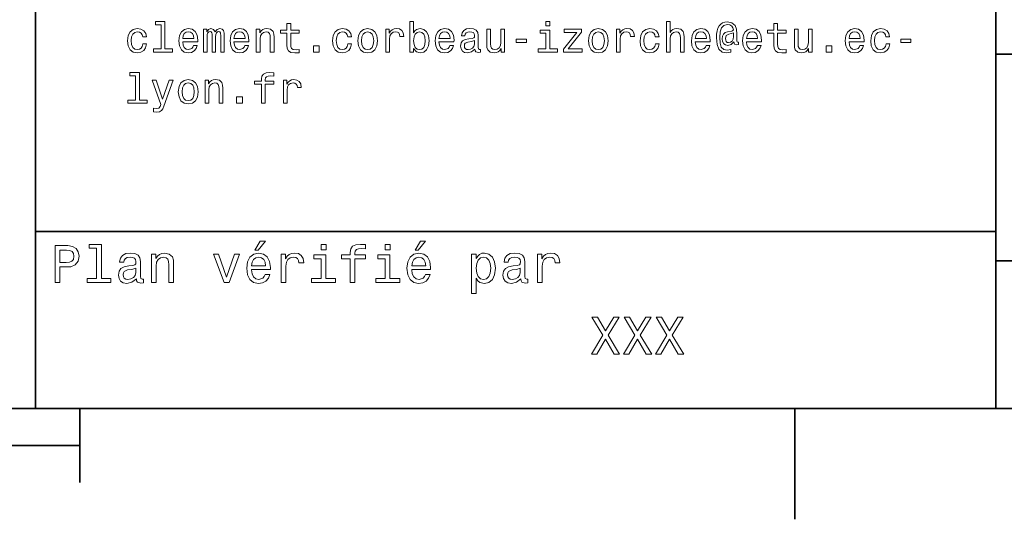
# Model space of a CAD drawing. Extents: x 0 to 594, y 0 to 420.
# Tile 3 of 9: x 393 to 460, y 2 to 36. Entities that reach past the tile are written whole.
import ezdxf

# ---------------------------------------------------------------- set-up
doc = ezdxf.new("R2010")
doc.units = 0

msp = doc.modelspace()

# ---------------------------------------------------------------- linework, layer by layer
at = {"color": 7, "lineweight": 35}
for p, q in [((394, 10), (394, 70)), ((459, 10), (459, 70)), ((459, 34), (584, 34)), ((394, 22), (459, 22)), ((459, 20), (584, 20)), ((10, 10), (584, 10)), ((394, 10), (584, 10)), ((197, 7.5), (397, 7.5))]:
    msp.add_line(p, q, dxfattribs=at)
at = {"color": 7, "lineweight": 35, "ltscale": 0.125}
msp.add_line((397, 10), (397, 5), dxfattribs=at)
at = {"color": 7, "lineweight": 35, "ltscale": 0.1875}
msp.add_line((445.399994, 10), (445.399994, 2.5), dxfattribs=at)
at = {"color": 7, "lineweight": 13}
for points in [[(402.510101, 35.991352), (402.510101, 34.348701), (401.988464, 34.348701), (401.988464, 34.135445), (403.28241, 34.135445), (403.28241, 34.348701), (402.763702, 34.348701), (402.763702, 36.204609), (402.112396, 36.204609), (402.112396, 35.991352)], [(411.020172, 35.414982), (411.020172, 34.639767), (411.037476, 34.389046), (411.118164, 34.216137), (411.279541, 34.115273), (411.553314, 34.080688), (411.853027, 34.0951), (411.853027, 34.314117), (411.634003, 34.296829), (411.43515, 34.319881), (411.328522, 34.39193), (411.28241, 34.512966), (411.273773, 34.682995), (411.273773, 35.414982), (411.853027, 35.414982), (411.853027, 35.631123), (411.273773, 35.631123), (411.273773, 36.083572), (411.020172, 36.083572), (411.020172, 35.631123), (410.582123, 35.631123), (410.582123, 35.414982)], [(419.593658, 34.374638), (419.780975, 34.152737), (420.037476, 34.080688), (420.279541, 34.135445), (420.472626, 34.299709), (420.593658, 34.561958), (420.639771, 34.91066), (420.593658, 35.259365), (420.469727, 35.51873), (420.279541, 35.680115), (420.037476, 35.737751), (419.783875, 35.662823), (419.680115, 35.570602), (419.593658, 35.446682), (419.593658, 36.204609), (419.340057, 36.204609), (419.340057, 34.135445), (419.593658, 34.135445)], [(428.812683, 36.204609), (428.544678, 36.204609), (428.544678, 35.916424), (428.812683, 35.916424)], [(436.703186, 34.135445), (436.956787, 34.135445), (436.956787, 35.028816), (436.982727, 35.233429), (437.066284, 35.383282), (437.195984, 35.475502), (437.368896, 35.510086), (437.507202, 35.481266), (437.593658, 35.403458), (437.636902, 35.273773), (437.651306, 35.100861), (437.651306, 34.135445), (437.904907, 34.135445), (437.904907, 35.152737), (437.893372, 35.357346), (437.841492, 35.527374), (437.671478, 35.682995), (437.406342, 35.737751), (437.262268, 35.717579), (437.138336, 35.662823), (437.034576, 35.576366), (436.956787, 35.45821), (436.956787, 36.204609), (436.703186, 36.204609)], [(441.587891, 34.645531), (441.587891, 34.812679), (441.541809, 34.804031), (441.48703, 34.824203), (441.469757, 34.884724), (441.469757, 35.357346), (441.446686, 35.691639), (441.354462, 35.93948), (441.138336, 36.123917), (440.835754, 36.190201), (440.659943, 36.172909), (440.510101, 36.121037), (440.380402, 36.03458), (440.276672, 35.913544), (440.195984, 35.760803), (440.138336, 35.573486), (440.10376, 35.348701), (440.092224, 35.0951), (440.132568, 34.648415), (440.262268, 34.331409), (440.478394, 34.141209), (440.786743, 34.080688), (441.069183, 34.126801), (441.069183, 34.317001), (440.82132, 34.270893), (440.582153, 34.319881), (440.423645, 34.478386), (440.337189, 34.746395), (440.311249, 35.135445), (440.340057, 35.515846), (440.438049, 35.786743), (440.596558, 35.951008), (440.827087, 36.00576), (441.002899, 35.97406), (441.132568, 35.899132), (441.213257, 35.786743), (441.242065, 35.657059), (441.210388, 35.593658), (441.123932, 35.564838), (440.841492, 35.52161), (440.685883, 35.45821), (440.573486, 35.360229), (440.507202, 35.224781), (440.48703, 35.046108), (440.51297, 34.853024), (440.585022, 34.708931), (440.703186, 34.619595), (440.858795, 34.590775), (441.086456, 34.651295), (441.279541, 34.841496), (441.279541, 34.824203), (441.325653, 34.671467), (441.484161, 34.625359)], [(443.982727, 35.414982), (443.982727, 34.639767), (444, 34.389046), (444.080688, 34.216137), (444.242065, 34.115273), (444.515869, 34.080688), (444.815582, 34.0951), (444.815582, 34.314117), (444.596558, 34.296829), (444.397705, 34.319881), (444.291077, 34.39193), (444.244965, 34.512966), (444.236328, 34.682995), (444.236328, 35.414982), (444.815582, 35.414982), (444.815582, 35.631123), (444.236328, 35.631123), (444.236328, 36.083572), (443.982727, 36.083572), (443.982727, 35.631123), (443.544678, 35.631123), (443.544678, 35.414982)], [(401.25647, 35.170029), (401.507202, 35.170029), (401.455322, 35.400574), (401.331421, 35.58213), (401.138336, 35.694523), (400.887604, 35.737751), (400.610962, 35.680115), (400.400574, 35.51873), (400.268005, 35.256481), (400.221893, 34.904896), (400.265137, 34.556194), (400.394806, 34.296829), (400.599426, 34.135445), (400.878967, 34.080688), (401.126801, 34.123917), (401.319885, 34.244953), (401.452454, 34.435158), (401.510101, 34.688759), (401.268005, 34.688759), (401.224792, 34.527374), (401.144104, 34.406338), (401.028809, 34.331409), (400.887604, 34.308353), (400.711823, 34.345818), (400.585022, 34.461094), (400.507202, 34.648415), (400.481262, 34.913544), (400.507202, 35.172909), (400.587891, 35.360229), (400.71759, 35.475502), (400.887604, 35.515846), (401.037476, 35.48991), (401.149841, 35.42363), (401.224792, 35.314117)], [(403.962524, 34.835732), (404.976959, 34.835732), (404.979828, 34.953888), (404.933716, 35.285301), (404.806915, 35.533138), (404.605194, 35.682995), (404.337189, 35.737751), (404.074921, 35.680115), (403.873199, 35.51873), (403.74353, 35.256481), (403.697418, 34.91066), (403.740631, 34.556194), (403.870331, 34.296829), (404.069153, 34.135445), (404.328522, 34.080688), (404.553314, 34.118153), (404.737762, 34.216137), (404.873199, 34.371758), (404.951019, 34.57925), (404.700287, 34.57925), (404.648407, 34.463974), (404.573486, 34.377518), (404.360229, 34.308353), (404.195953, 34.340057), (404.072052, 34.440922), (403.991364, 34.605186), (403.962524, 34.827087)], [(403.962524, 35.048988), (403.994232, 35.247837), (404.072052, 35.39481), (404.190216, 35.484146), (404.345825, 35.515846), (404.498566, 35.484146), (404.616699, 35.39481), (404.688751, 35.247837), (404.714691, 35.048988)], [(405.374634, 34.135445), (405.608063, 34.135445), (405.608063, 35.170029), (405.622467, 35.325645), (405.66571, 35.438038), (405.731995, 35.504322), (405.818451, 35.530258), (405.887604, 35.507202), (405.933716, 35.449566), (405.956787, 35.351582), (405.965424, 35.221901), (405.965424, 34.135445), (406.184448, 34.135445), (406.184448, 35.170029), (406.198853, 35.322765), (406.242065, 35.435158), (406.311249, 35.504322), (406.397705, 35.530258), (406.466858, 35.507202), (406.51297, 35.449566), (406.541779, 35.221901), (406.541779, 34.135445), (406.775208, 34.135445), (406.775208, 35.204609), (406.760803, 35.42651), (406.714691, 35.596539), (406.622467, 35.700287), (406.472626, 35.737751), (406.296844, 35.680115), (406.161377, 35.512966), (406.054749, 35.677231), (405.876068, 35.737751), (405.711823, 35.680115), (405.599426, 35.51873), (405.599426, 35.682995), (405.374634, 35.682995)], [(407.432281, 34.835732), (408.446686, 34.835732), (408.449554, 34.953888), (408.403473, 35.285301), (408.276672, 35.533138), (408.074921, 35.682995), (407.806915, 35.737751), (407.544678, 35.680115), (407.342926, 35.51873), (407.213257, 35.256481), (407.167145, 34.91066), (407.210388, 34.556194), (407.340057, 34.296829), (407.53891, 34.135445), (407.798279, 34.080688), (408.023041, 34.118153), (408.207489, 34.216137), (408.342926, 34.371758), (408.420746, 34.57925), (408.170044, 34.57925), (408.118164, 34.463974), (408.043213, 34.377518), (407.829956, 34.308353), (407.66571, 34.340057), (407.541779, 34.440922), (407.46109, 34.605186), (407.432281, 34.827087)], [(407.432281, 35.048988), (407.463989, 35.247837), (407.541779, 35.39481), (407.659943, 35.484146), (407.815552, 35.515846), (407.968292, 35.484146), (408.086456, 35.39481), (408.158508, 35.247837), (408.184448, 35.048988)], [(408.945251, 34.135445), (409.198853, 34.135445), (409.198853, 35.028816), (409.224792, 35.233429), (409.30835, 35.383282), (409.438049, 35.475502), (409.610962, 35.510086), (409.749268, 35.481266), (409.835724, 35.403458), (409.878967, 35.273773), (409.893372, 35.100861), (409.893372, 34.135445), (410.146973, 34.135445), (410.146973, 35.152737), (410.135437, 35.357346), (410.083588, 35.527374), (409.913544, 35.682995), (409.648407, 35.737751), (409.501434, 35.717579), (409.377533, 35.662823), (409.270905, 35.570602), (409.187317, 35.446682), (409.187317, 35.682995), (408.945251, 35.682995)], [(415.135437, 35.170029), (415.386169, 35.170029), (415.33429, 35.400574), (415.210388, 35.58213), (415.017303, 35.694523), (414.766571, 35.737751), (414.489899, 35.680115), (414.279541, 35.51873), (414.146973, 35.256481), (414.100861, 34.904896), (414.144104, 34.556194), (414.273773, 34.296829), (414.478394, 34.135445), (414.757935, 34.080688), (415.005768, 34.123917), (415.198853, 34.244953), (415.331421, 34.435158), (415.389038, 34.688759), (415.146973, 34.688759), (415.10376, 34.527374), (415.023041, 34.406338), (414.907776, 34.331409), (414.766571, 34.308353), (414.59079, 34.345818), (414.463989, 34.461094), (414.386169, 34.648415), (414.360229, 34.913544), (414.386169, 35.172909), (414.466858, 35.360229), (414.596527, 35.475502), (414.766571, 35.515846), (414.916412, 35.48991), (415.028809, 35.42363), (415.10376, 35.314117)], [(415.809784, 34.90778), (415.855896, 34.556194), (415.988464, 34.296829), (416.198853, 34.135445), (416.481262, 34.080688), (416.760803, 34.135445), (416.971191, 34.293945), (417.10376, 34.55331), (417.15274, 34.90778), (417.10376, 35.259365), (416.971191, 35.52161), (416.760803, 35.680115), (416.481262, 35.737751), (416.198853, 35.680115), (415.988464, 35.51873), (415.855896, 35.259365)], [(416.069153, 34.91066), (416.095093, 35.170029), (416.175781, 35.357346), (416.305481, 35.472622), (416.481262, 35.512966), (416.654175, 35.472622), (416.783875, 35.360229), (416.864563, 35.170029), (416.893372, 34.91066), (416.864563, 34.648415), (416.783875, 34.45821), (416.654175, 34.342937), (416.481262, 34.305473), (416.305481, 34.342937), (416.175781, 34.45821), (416.095093, 34.648415)], [(417.714691, 34.135445), (417.968292, 34.135445), (417.968292, 35.020172), (417.994232, 35.233429), (418.072052, 35.386166), (418.198853, 35.478386), (418.368866, 35.510086), (418.495667, 35.48991), (418.59079, 35.432274), (418.648407, 35.334293), (418.668579, 35.201729), (418.925079, 35.201729), (418.890503, 35.435158), (418.79538, 35.602303), (418.636902, 35.703167), (418.420746, 35.737751), (418.273773, 35.714695), (418.146973, 35.657059), (418.034576, 35.559074), (417.945251, 35.42651), (417.945251, 35.682995), (417.714691, 35.682995)], [(420.380402, 34.91066), (420.351593, 34.651295), (420.273773, 34.461094), (420.149841, 34.345818), (419.994232, 34.308353), (419.824219, 34.345818), (419.700287, 34.461094), (419.622467, 34.648415), (419.596527, 34.91066), (419.622467, 35.170029), (419.700287, 35.357346), (419.824219, 35.469738), (419.994232, 35.510086), (420.149841, 35.469738), (420.273773, 35.354465), (420.351593, 35.167145)], [(421.311249, 34.835732), (422.325653, 34.835732), (422.328522, 34.953888), (422.28241, 35.285301), (422.155609, 35.533138), (421.953888, 35.682995), (421.685883, 35.737751), (421.423645, 35.680115), (421.221893, 35.51873), (421.092224, 35.256481), (421.046112, 34.91066), (421.089325, 34.556194), (421.219025, 34.296829), (421.417877, 34.135445), (421.677246, 34.080688), (421.902008, 34.118153), (422.086456, 34.216137), (422.221893, 34.371758), (422.299713, 34.57925), (422.048981, 34.57925), (421.997131, 34.463974), (421.92218, 34.377518), (421.708923, 34.308353), (421.544678, 34.340057), (421.420746, 34.440922), (421.340057, 34.605186), (421.311249, 34.827087)], [(421.311249, 35.048988), (421.342926, 35.247837), (421.420746, 35.39481), (421.53891, 35.484146), (421.694519, 35.515846), (421.84726, 35.484146), (421.965424, 35.39481), (422.037476, 35.247837), (422.063416, 35.048988)], [(423.74353, 34.337173), (423.74353, 34.328529), (423.757935, 34.230545), (423.801147, 34.161381), (423.982697, 34.106625), (424.123932, 34.129681), (424.123932, 34.325645), (424.063416, 34.317001), (423.982697, 34.354465), (423.968292, 34.469738), (423.968292, 35.270893), (423.933716, 35.475502), (423.832855, 35.619595), (423.657074, 35.706051), (423.40921, 35.737751), (423.167145, 35.703167), (422.988464, 35.605186), (422.876068, 35.452446), (422.838623, 35.250717), (422.838623, 35.233429), (423.066284, 35.233429), (423.086456, 35.354465), (423.149841, 35.440922), (423.253601, 35.492794), (423.400574, 35.512966), (423.541779, 35.498558), (423.642639, 35.45533), (423.703186, 35.380402), (423.723328, 35.276653), (423.711823, 35.155617), (423.66571, 35.0951), (423.550446, 35.06628), (423.33429, 35.043224), (423.086456, 34.991352), (422.910675, 34.899132), (422.806915, 34.755043), (422.775208, 34.541786), (422.804047, 34.351582), (422.893372, 34.210373), (423.037476, 34.121037), (423.236298, 34.089336), (423.504333, 34.149853)], [(425.752167, 35.682995), (425.498566, 35.682995), (425.498566, 34.789623), (425.469727, 34.58213), (425.386169, 34.432274), (425.25647, 34.340057), (425.086456, 34.311237), (424.951019, 34.334293), (424.864563, 34.403458), (424.815552, 34.52161), (424.804047, 34.688759), (424.804047, 35.682995), (424.550446, 35.682995), (424.550446, 34.665703), (424.559082, 34.461094), (424.613831, 34.291065), (424.780975, 34.135445), (425.048981, 34.080688), (425.193085, 34.100864), (425.317017, 34.152737), (425.423645, 34.242073), (425.510101, 34.371758), (425.510101, 34.135445), (425.752167, 34.135445)], [(428.804047, 34.348701), (428.804047, 35.631123), (428.15274, 35.631123), (428.15274, 35.414982), (428.550446, 35.414982), (428.550446, 34.348701), (428.031708, 34.348701), (428.031708, 34.135445), (429.328522, 34.135445), (429.328522, 34.348701)], [(430.645538, 35.469738), (429.74353, 34.328529), (429.74353, 34.135445), (430.997131, 34.135445), (430.997131, 34.348701), (430.063416, 34.348701), (430.956787, 35.48703), (430.956787, 35.682995), (429.786743, 35.682995), (429.786743, 35.469738)], [(431.423645, 34.90778), (431.469757, 34.556194), (431.602295, 34.296829), (431.812683, 34.135445), (432.095093, 34.080688), (432.374634, 34.135445), (432.585022, 34.293945), (432.71759, 34.55331), (432.766571, 34.90778), (432.71759, 35.259365), (432.585022, 35.52161), (432.374634, 35.680115), (432.095093, 35.737751), (431.812683, 35.680115), (431.602295, 35.51873), (431.469757, 35.259365)], [(431.683014, 34.91066), (431.708923, 35.170029), (431.789642, 35.357346), (431.919312, 35.472622), (432.095093, 35.512966), (432.268005, 35.472622), (432.397705, 35.360229), (432.478394, 35.170029), (432.507202, 34.91066), (432.478394, 34.648415), (432.397705, 34.45821), (432.268005, 34.342937), (432.095093, 34.305473), (431.919312, 34.342937), (431.789642, 34.45821), (431.708923, 34.648415)], [(433.328522, 34.135445), (433.582153, 34.135445), (433.582153, 35.020172), (433.608063, 35.233429), (433.685883, 35.386166), (433.812683, 35.478386), (433.982727, 35.510086), (434.109497, 35.48991), (434.20462, 35.432274), (434.262268, 35.334293), (434.28241, 35.201729), (434.53891, 35.201729), (434.504333, 35.435158), (434.409241, 35.602303), (434.250732, 35.703167), (434.034576, 35.737751), (433.887604, 35.714695), (433.760803, 35.657059), (433.648407, 35.559074), (433.559082, 35.42651), (433.559082, 35.682995), (433.328522, 35.682995)], [(435.953888, 35.170029), (436.20462, 35.170029), (436.15274, 35.400574), (436.028809, 35.58213), (435.835754, 35.694523), (435.585022, 35.737751), (435.30835, 35.680115), (435.097992, 35.51873), (434.965424, 35.256481), (434.919312, 34.904896), (434.962524, 34.556194), (435.092224, 34.296829), (435.296844, 34.135445), (435.576385, 34.080688), (435.824219, 34.123917), (436.017303, 34.244953), (436.149872, 34.435158), (436.207489, 34.688759), (435.965424, 34.688759), (435.92218, 34.527374), (435.841492, 34.406338), (435.726227, 34.331409), (435.585022, 34.308353), (435.409241, 34.345818), (435.28241, 34.461094), (435.20462, 34.648415), (435.17868, 34.913544), (435.20462, 35.172909), (435.285309, 35.360229), (435.414978, 35.475502), (435.585022, 35.515846), (435.734863, 35.48991), (435.84726, 35.42363), (435.92218, 35.314117)], [(438.659943, 34.835732), (439.674347, 34.835732), (439.677246, 34.953888), (439.631134, 35.285301), (439.504333, 35.533138), (439.302612, 35.682995), (439.034576, 35.737751), (438.772339, 35.680115), (438.570618, 35.51873), (438.440918, 35.256481), (438.394806, 34.91066), (438.438049, 34.556194), (438.567719, 34.296829), (438.766571, 34.135445), (439.02594, 34.080688), (439.250732, 34.118153), (439.435181, 34.216137), (439.570618, 34.371758), (439.648438, 34.57925), (439.397705, 34.57925), (439.345825, 34.463974), (439.270905, 34.377518), (439.057648, 34.308353), (438.893372, 34.340057), (438.76947, 34.440922), (438.688782, 34.605186), (438.659943, 34.827087)], [(438.659943, 35.048988), (438.69165, 35.247837), (438.76947, 35.39481), (438.887604, 35.484146), (439.043243, 35.515846), (439.195984, 35.484146), (439.314117, 35.39481), (439.386169, 35.247837), (439.412109, 35.048988)], [(441.253601, 35.190201), (441.224792, 35.011524), (441.15274, 34.884724), (441.043243, 34.806915), (440.913544, 34.783859), (440.824219, 34.798267), (440.760803, 34.850143), (440.720459, 34.936596), (440.708923, 35.057636), (440.757935, 35.256481), (440.925079, 35.360229), (441.253601, 35.440922)], [(442.1297, 34.835732), (443.144104, 34.835732), (443.146973, 34.953888), (443.100861, 35.285301), (442.97406, 35.533138), (442.772339, 35.682995), (442.504333, 35.737751), (442.242065, 35.680115), (442.040344, 35.51873), (441.910675, 35.256481), (441.864563, 34.91066), (441.907776, 34.556194), (442.037476, 34.296829), (442.236328, 34.135445), (442.495697, 34.080688), (442.720459, 34.118153), (442.904907, 34.216137), (443.040344, 34.371758), (443.118164, 34.57925), (442.867432, 34.57925), (442.815552, 34.463974), (442.740631, 34.377518), (442.527374, 34.308353), (442.363129, 34.340057), (442.239197, 34.440922), (442.158508, 34.605186), (442.1297, 34.827087)], [(442.1297, 35.048988), (442.161377, 35.247837), (442.239197, 35.39481), (442.357361, 35.484146), (442.51297, 35.515846), (442.66571, 35.484146), (442.783875, 35.39481), (442.855927, 35.247837), (442.881836, 35.048988)], [(446.570618, 35.682995), (446.317017, 35.682995), (446.317017, 34.789623), (446.288208, 34.58213), (446.20462, 34.432274), (446.074951, 34.340057), (445.904907, 34.311237), (445.76947, 34.334293), (445.683014, 34.403458), (445.634003, 34.52161), (445.622498, 34.688759), (445.622498, 35.682995), (445.368896, 35.682995), (445.368896, 34.665703), (445.377533, 34.461094), (445.432281, 34.291065), (445.599426, 34.135445), (445.867432, 34.080688), (446.011536, 34.100864), (446.135468, 34.152737), (446.242096, 34.242073), (446.328552, 34.371758), (446.328552, 34.135445), (446.570618, 34.135445)], [(449.069183, 34.835732), (450.083588, 34.835732), (450.086456, 34.953888), (450.040344, 35.285301), (449.913544, 35.533138), (449.711823, 35.682995), (449.443817, 35.737751), (449.18158, 35.680115), (448.979828, 35.51873), (448.850159, 35.256481), (448.804047, 34.91066), (448.84726, 34.556194), (448.976959, 34.296829), (449.175812, 34.135445), (449.435181, 34.080688), (449.659943, 34.118153), (449.844391, 34.216137), (449.979828, 34.371758), (450.057648, 34.57925), (449.806915, 34.57925), (449.755066, 34.463974), (449.680115, 34.377518), (449.466858, 34.308353), (449.302612, 34.340057), (449.17868, 34.440922), (449.097992, 34.605186), (449.069183, 34.827087)], [(449.069183, 35.048988), (449.100861, 35.247837), (449.17868, 35.39481), (449.296844, 35.484146), (449.452454, 35.515846), (449.605194, 35.484146), (449.723358, 35.39481), (449.79541, 35.247837), (449.82135, 35.048988)], [(451.567749, 35.170029), (451.818451, 35.170029), (451.766571, 35.400574), (451.64267, 35.58213), (451.449585, 35.694523), (451.198853, 35.737751), (450.922211, 35.680115), (450.711823, 35.51873), (450.579254, 35.256481), (450.533142, 34.904896), (450.576385, 34.556194), (450.706055, 34.296829), (450.910675, 34.135445), (451.190216, 34.080688), (451.438049, 34.123917), (451.631134, 34.244953), (451.763702, 34.435158), (451.82135, 34.688759), (451.579254, 34.688759), (451.536041, 34.527374), (451.455353, 34.406338), (451.340057, 34.331409), (451.198853, 34.308353), (451.023071, 34.345818), (450.896271, 34.461094), (450.818451, 34.648415), (450.792511, 34.913544), (450.818451, 35.172909), (450.899139, 35.360229), (451.028839, 35.475502), (451.198853, 35.515846), (451.348724, 35.48991), (451.461121, 35.42363), (451.536041, 35.314117)], [(423.714691, 34.677231), (423.680115, 34.527374), (423.587891, 34.412102), (423.449554, 34.337173), (423.279541, 34.311237), (423.170044, 34.325645), (423.092224, 34.371758), (423.043213, 34.452446), (423.028809, 34.564838), (423.040344, 34.665703), (423.086456, 34.737751), (423.270905, 34.818443), (423.504333, 34.853024), (423.714691, 34.922188)], [(426.541779, 34.795387), (427.239197, 34.795387), (427.239197, 35.023052), (426.541779, 35.023052)], [(452.56485, 34.795387), (453.262268, 34.795387), (453.262268, 35.023052), (452.56485, 35.023052)], [(412.812683, 34.135445), (413.210388, 34.135445), (413.210388, 34.564838), (412.812683, 34.564838)], [(447.510101, 34.135445), (447.907776, 34.135445), (447.907776, 34.564838), (447.510101, 34.564838)], [(400.775208, 32.536022), (400.775208, 30.89337), (400.253601, 30.89337), (400.253601, 30.680113), (401.547546, 30.680113), (401.547546, 30.89337), (401.028809, 30.89337), (401.028809, 32.749275), (400.377533, 32.749275), (400.377533, 32.536022)], [(409.296844, 31.959652), (409.296844, 30.680113), (409.550446, 30.680113), (409.550446, 31.959652), (410.126801, 31.959652), (410.126801, 32.175789), (409.550446, 32.175789), (409.550446, 32.270889), (409.570618, 32.386166), (409.636902, 32.463974), (409.749268, 32.510082), (409.910675, 32.527374), (410.126801, 32.515846), (410.126801, 32.734867), (409.853027, 32.749275), (409.605194, 32.723339), (409.432281, 32.645531), (409.328522, 32.510082), (409.296844, 32.317001), (409.296844, 32.175789), (408.832855, 32.175789), (408.832855, 31.959652)], [(403.046112, 32.227665), (402.602295, 30.953888), (402.167145, 32.227665), (401.890503, 32.227665), (402.478394, 30.593658), (402.426514, 30.449566), (402.345825, 30.351583), (402.210388, 30.319881), (401.976959, 30.348701), (401.976959, 30.103745), (402.221893, 30.080688), (402.397705, 30.103745), (402.521606, 30.175791), (402.610962, 30.299709), (402.688751, 30.481266), (403.317017, 32.227665)], [(403.66571, 31.452448), (403.711823, 31.100863), (403.844391, 30.841496), (404.054749, 30.680113), (404.337189, 30.625359), (404.616699, 30.680113), (404.827087, 30.838614), (404.959656, 31.09798), (405.008636, 31.452448), (404.959656, 31.804031), (404.827087, 32.06628), (404.616699, 32.224781), (404.337189, 32.282417), (404.054749, 32.224781), (403.844391, 32.063396), (403.711823, 31.804031)], [(403.925079, 31.45533), (403.951019, 31.714695), (404.031708, 31.902016), (404.161377, 32.017288), (404.337189, 32.057632), (404.510101, 32.017288), (404.639771, 31.904896), (404.720459, 31.714695), (404.749268, 31.45533), (404.720459, 31.193081), (404.639771, 31.00288), (404.510101, 30.887606), (404.337189, 30.850142), (404.161377, 30.887606), (404.031708, 31.00288), (403.951019, 31.193081)], [(405.475494, 30.680113), (405.729095, 30.680113), (405.729095, 31.573484), (405.755035, 31.778095), (405.838623, 31.927952), (405.968292, 32.020172), (406.141205, 32.054752), (406.279541, 32.025932), (406.365997, 31.948124), (406.40921, 31.818441), (406.423645, 31.645531), (406.423645, 30.680113), (406.677246, 30.680113), (406.677246, 31.697403), (406.66571, 31.902016), (406.613831, 32.072044), (406.443817, 32.227665), (406.17868, 32.282417), (406.031708, 32.262245), (405.907776, 32.207489), (405.801147, 32.115273), (405.71759, 31.991352), (405.71759, 32.227665), (405.475494, 32.227665)], [(410.775208, 30.680113), (411.028809, 30.680113), (411.028809, 31.564838), (411.054749, 31.778095), (411.132568, 31.930834), (411.259369, 32.023052), (411.429382, 32.054752), (411.556183, 32.03458), (411.651306, 31.976942), (411.708923, 31.87896), (411.729095, 31.746395), (411.985596, 31.746395), (411.951019, 31.979824), (411.855896, 32.146973), (411.697418, 32.247837), (411.481262, 32.282417), (411.33429, 32.259365), (411.207489, 32.201725), (411.095093, 32.103745), (411.005768, 31.97118), (411.005768, 32.227665), (410.775208, 32.227665)], [(407.608063, 30.680113), (408.005768, 30.680113), (408.005768, 31.109509), (407.608063, 31.109509)], [(408.84726, 20.728386), (409.059784, 20.728386), (409.560516, 21.340778), (409.207489, 21.340778)], [(419.690216, 20.728386), (419.90274, 20.728386), (420.403473, 21.340778), (420.050446, 21.340778)], [(395.324219, 18.530979), (395.655609, 18.530979), (395.655609, 19.586454), (396.023041, 19.586454), (396.394104, 19.604465), (396.689484, 19.730547), (396.880402, 19.975504), (396.945251, 20.310518), (396.894806, 20.620316), (396.750732, 20.847261), (396.51297, 20.98415), (396.188751, 21.030979), (395.324219, 21.030979)], [(396.098694, 20.724783), (396.31485, 20.703169), (396.473328, 20.634726), (396.567017, 20.508644), (396.599426, 20.310518), (396.563416, 20.101583), (396.466125, 19.975504), (396.300446, 19.910662), (396.073486, 19.892651), (395.655609, 19.892651), (395.655609, 20.724783)], [(398.137604, 20.850864), (398.137604, 18.79755), (397.485596, 18.79755), (397.485596, 18.530979), (399.103027, 18.530979), (399.103027, 18.79755), (398.45462, 18.79755), (398.45462, 21.117435), (397.640503, 21.117435), (397.640503, 20.850864)], [(413.667145, 21.117435), (413.332123, 21.117435), (413.332123, 20.757204), (413.667145, 20.757204)], [(415.29538, 20.130404), (415.29538, 18.530979), (415.612396, 18.530979), (415.612396, 20.130404), (416.332855, 20.130404), (416.332855, 20.400576), (415.612396, 20.400576), (415.612396, 20.519451), (415.637604, 20.663544), (415.720459, 20.760807), (415.860962, 20.818443), (416.062683, 20.840057), (416.332855, 20.825647), (416.332855, 21.099422), (415.990631, 21.117435), (415.680847, 21.085014), (415.464691, 20.987751), (415.335022, 20.818443), (415.29538, 20.577089), (415.29538, 20.400576), (414.715424, 20.400576), (414.715424, 20.130404)], [(418.004333, 21.117435), (417.669312, 21.117435), (417.669312, 20.757204), (418.004333, 20.757204)], [(400.824921, 18.78314), (400.824921, 18.772333), (400.842926, 18.649855), (400.896973, 18.5634), (401.123932, 18.494957), (401.300446, 18.523775), (401.300446, 18.768732), (401.224792, 18.757925), (401.123932, 18.804754), (401.105896, 18.948847), (401.105896, 19.950287), (401.062683, 20.206051), (400.936584, 20.386166), (400.716858, 20.494236), (400.407074, 20.533861), (400.104462, 20.490633), (399.881134, 20.368155), (399.740631, 20.177233), (399.693817, 19.925072), (399.693817, 19.903458), (399.978394, 19.903458), (400.003601, 20.054754), (400.082855, 20.162823), (400.212524, 20.227665), (400.39624, 20.252882), (400.572754, 20.234869), (400.698853, 20.180836), (400.774506, 20.087175), (400.799713, 19.957493), (400.785309, 19.806194), (400.727661, 19.730547), (400.583588, 19.694523), (400.313416, 19.665705), (400.003601, 19.600864), (399.783875, 19.48559), (399.654175, 19.305475), (399.614563, 19.038904), (399.650574, 18.801151), (399.762238, 18.62464), (399.942352, 18.512968), (400.190918, 18.473343), (400.52594, 18.54899)], [(401.844391, 18.530979), (402.161377, 18.530979), (402.161377, 19.647694), (402.193817, 19.903458), (402.298279, 20.090778), (402.460388, 20.206051), (402.676514, 20.249279), (402.849426, 20.213255), (402.957489, 20.115993), (403.011536, 19.95389), (403.029541, 19.737751), (403.029541, 18.530979), (403.346558, 18.530979), (403.346558, 19.802593), (403.332123, 20.058357), (403.267303, 20.270893), (403.054749, 20.465418), (402.723358, 20.533861), (402.539612, 20.508644), (402.384735, 20.440201), (402.251434, 20.324926), (402.146973, 20.170029), (402.146973, 20.465418), (401.844391, 20.465418)], [(406.761536, 18.530979), (407.096527, 18.530979), (407.802582, 20.465418), (407.474792, 20.465418), (406.930847, 18.905619), (406.376068, 20.465418), (406.044678, 20.465418)], [(408.627533, 19.40634), (409.895538, 19.40634), (409.899139, 19.554033), (409.841492, 19.9683), (409.682983, 20.278097), (409.430847, 20.465418), (409.095825, 20.533861), (408.768005, 20.461815), (408.515839, 20.260086), (408.35376, 19.932276), (408.296112, 19.5), (408.350159, 19.056915), (408.512238, 18.732708), (408.760803, 18.530979), (409.085022, 18.462536), (409.365997, 18.509365), (409.596527, 18.631844), (409.765839, 18.826368), (409.863098, 19.085733), (409.549713, 19.085733), (409.484863, 18.941643), (409.391205, 18.833572), (409.124634, 18.747118), (408.919312, 18.786743), (408.764404, 18.912823), (408.663544, 19.118155), (408.627533, 19.395533)], [(408.627533, 19.672911), (408.667145, 19.921469), (408.764404, 20.105186), (408.912109, 20.216858), (409.106628, 20.256483), (409.297546, 20.216858), (409.445251, 20.105186), (409.535309, 19.921469), (409.567719, 19.672911)], [(410.637604, 18.530979), (410.95462, 18.530979), (410.95462, 19.636887), (410.98703, 19.903458), (411.08429, 20.094379), (411.242798, 20.209654), (411.455322, 20.249279), (411.613831, 20.224062), (411.732697, 20.152016), (411.804749, 20.029537), (411.829956, 19.863832), (412.150574, 19.863832), (412.107361, 20.155619), (411.988464, 20.364553), (411.790344, 20.490633), (411.520172, 20.533861), (411.336456, 20.505043), (411.177948, 20.432997), (411.037476, 20.310518), (410.925781, 20.144812), (410.925781, 20.465418), (410.637604, 20.465418)], [(413.656342, 18.79755), (413.656342, 20.400576), (412.842224, 20.400576), (412.842224, 20.130404), (413.339325, 20.130404), (413.339325, 18.79755), (412.690918, 18.79755), (412.690918, 18.530979), (414.311951, 18.530979), (414.311951, 18.79755)], [(417.99353, 18.79755), (417.99353, 20.400576), (417.179382, 20.400576), (417.179382, 20.130404), (417.676514, 20.130404), (417.676514, 18.79755), (417.028107, 18.79755), (417.028107, 18.530979), (418.649139, 18.530979), (418.649139, 18.79755)], [(419.470459, 19.40634), (420.738464, 19.40634), (420.742065, 19.554033), (420.684448, 19.9683), (420.52594, 20.278097), (420.273773, 20.465418), (419.938751, 20.533861), (419.610962, 20.461815), (419.358795, 20.260086), (419.196686, 19.932276), (419.139038, 19.5), (419.193085, 19.056915), (419.355194, 18.732708), (419.60376, 18.530979), (419.927948, 18.462536), (420.208923, 18.509365), (420.439484, 18.631844), (420.608795, 18.826368), (420.706055, 19.085733), (420.392639, 19.085733), (420.32782, 18.941643), (420.234161, 18.833572), (419.96759, 18.747118), (419.762238, 18.786743), (419.607361, 18.912823), (419.5065, 19.118155), (419.470459, 19.395533)], [(419.470459, 19.672911), (419.510101, 19.921469), (419.607361, 20.105186), (419.755035, 20.216858), (419.949585, 20.256483), (420.140503, 20.216858), (420.288177, 20.105186), (420.378235, 19.921469), (420.410675, 19.672911)], [(423.829254, 20.166426), (423.829254, 20.465418), (423.512238, 20.465418), (423.512238, 17.7817), (423.829254, 17.7817), (423.829254, 18.826368), (423.940918, 18.657061), (424.067017, 18.545389), (424.384003, 18.462536), (424.686615, 18.530979), (424.924347, 18.736311), (425.079254, 19.060518), (425.136902, 19.5), (425.079254, 19.935879), (424.924347, 20.260086), (424.686615, 20.461815), (424.384003, 20.533861), (424.21109, 20.512247), (424.063416, 20.443804), (423.937317, 20.328529)], [(424.329987, 18.747118), (424.117432, 18.793947), (423.962524, 18.93804), (423.865265, 19.17219), (423.832855, 19.5), (423.865265, 19.824207), (423.962524, 20.058357), (424.117432, 20.198847), (424.329987, 20.249279), (424.524506, 20.198847), (424.679413, 20.054754), (424.776672, 19.820604), (424.812683, 19.5), (424.776672, 19.175793), (424.679413, 18.93804), (424.524506, 18.793947)], [(426.847992, 18.78314), (426.847992, 18.772333), (426.865997, 18.649855), (426.920044, 18.5634), (427.146973, 18.494957), (427.323486, 18.523775), (427.323486, 18.768732), (427.247833, 18.757925), (427.146973, 18.804754), (427.128967, 18.948847), (427.128967, 19.950287), (427.085754, 20.206051), (426.959656, 20.386166), (426.739929, 20.494236), (426.430115, 20.533861), (426.127533, 20.490633), (425.904175, 20.368155), (425.763702, 20.177233), (425.716858, 19.925072), (425.716858, 19.903458), (426.001434, 19.903458), (426.026672, 20.054754), (426.105927, 20.162823), (426.235596, 20.227665), (426.419312, 20.252882), (426.595825, 20.234869), (426.721893, 20.180836), (426.797546, 20.087175), (426.822784, 19.957493), (426.80835, 19.806194), (426.750732, 19.730547), (426.606628, 19.694523), (426.336456, 19.665705), (426.026672, 19.600864), (425.806915, 19.48559), (425.677246, 19.305475), (425.637604, 19.038904), (425.673645, 18.801151), (425.785309, 18.62464), (425.965424, 18.512968), (426.213989, 18.473343), (426.549011, 18.54899)], [(427.986328, 18.530979), (428.303314, 18.530979), (428.303314, 19.636887), (428.335754, 19.903458), (428.433014, 20.094379), (428.591492, 20.209654), (428.804047, 20.249279), (428.962524, 20.224062), (429.081421, 20.152016), (429.153473, 20.029537), (429.17868, 19.863832), (429.499298, 19.863832), (429.456055, 20.155619), (429.337189, 20.364553), (429.139038, 20.490633), (428.868896, 20.533861), (428.685181, 20.505043), (428.526672, 20.432997), (428.386169, 20.310518), (428.274506, 20.144812), (428.274506, 20.465418), (427.986328, 20.465418)], [(400.78891, 19.208212), (400.745667, 19.020893), (400.630402, 18.876801), (400.457489, 18.78314), (400.244965, 18.750719), (400.108063, 18.768732), (400.010803, 18.826368), (399.949554, 18.927233), (399.931549, 19.067722), (399.945953, 19.193804), (400.003601, 19.283861), (400.234161, 19.384726), (400.52594, 19.427954), (400.78891, 19.514408)], [(426.811951, 19.208212), (426.768738, 19.020893), (426.653473, 18.876801), (426.48056, 18.78314), (426.268005, 18.750719), (426.131134, 18.768732), (426.033875, 18.826368), (425.972626, 18.927233), (425.95462, 19.067722), (425.969025, 19.193804), (426.026672, 19.283861), (426.257202, 19.384726), (426.549011, 19.427954), (426.811951, 19.514408)], [(431.623901, 13.690562), (432.002167, 13.690562), (432.574921, 14.70281), (433.158508, 13.690562), (433.540344, 13.690562), (432.758636, 14.976585), (433.500702, 16.194164), (433.136871, 16.194164), (432.585724, 15.268372), (432.04538, 16.194164), (431.667145, 16.194164), (432.405609, 14.972983)], [(433.792511, 13.690562), (434.170746, 13.690562), (434.7435, 14.70281), (435.327087, 13.690562), (435.708923, 13.690562), (434.927216, 14.976585), (435.669312, 16.194164), (435.305481, 16.194164), (434.754333, 15.268372), (434.213959, 16.194164), (433.835724, 16.194164), (434.574219, 14.972983)], [(435.96109, 13.690562), (436.339325, 13.690562), (436.912109, 14.70281), (437.495667, 13.690562), (437.877502, 13.690562), (437.095825, 14.976585), (437.837891, 16.194164), (437.47406, 16.194164), (436.922913, 15.268372), (436.382568, 16.194164), (436.004333, 16.194164), (436.742798, 14.972983)]]:
    msp.add_lwpolyline(points, close=True, dxfattribs=at)

doc.saveas('drawing.dxf')
